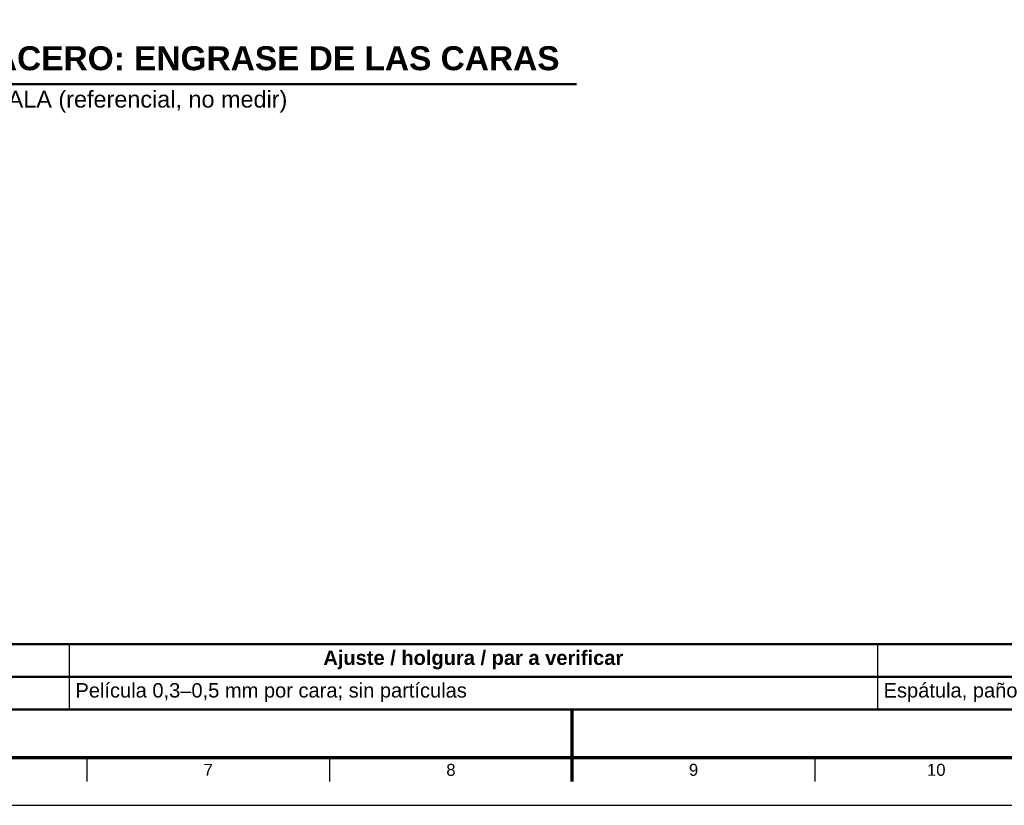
# Model space of a CAD drawing. Header units: millimetres. Extents: x 0 to 841, y 0 to 594.
# Tile 2 of 6: x 310 to 516, y 0 to 164. Entities that reach past the tile are written whole.
import ezdxf
from ezdxf.enums import TextEntityAlignment as Align

# ---------------------------------------------------------------- set-up
doc = ezdxf.new("R2010")
doc.units = ezdxf.units.MM
for name, color, linetype, lineweight in [('FINA', 7, 'CONTINUOUS', 25), ('MARCO', 7, 'CONTINUOUS', 70), ('TXT', 7, 'CONTINUOUS', 25), ('VIS', 7, 'CONTINUOUS', 50)]:
    doc.layers.add(name, color=color, linetype=linetype, lineweight=lineweight)
doc.styles.add('STD', font='LiberationSans-Regular.ttf')
doc.styles.add('STDB', font='LiberationSans-Bold.ttf')

msp = doc.modelspace()

# ---------------------------------------------------------------- linework, layer by layer
at = {"layer": 'FINA'}
for p, q in [((320.43, 33.6), (320.43, 20)), ((489.24, 33.6), (489.24, 20)), ((25, 26.8), (646, 26.8)), ((324.12, 10), (324.12, 5)), ((374.81, 10), (374.81, 5)), ((425.5, 10), (425.5, 5)), ((476.19, 10), (476.19, 5))]:
    msp.add_line(p, q, dxfattribs=at)
msp.add_lwpolyline([(0, 0), (841, 0), (841, 594), (0, 594)], close=True, dxfattribs=at)
at = {"layer": 'MARCO'}
msp.add_line((425.5, 5), (425.5, 20), dxfattribs=at)
msp.add_lwpolyline([(20, 10), (831, 10), (831, 584), (20, 584)], close=True, dxfattribs=at)
at = {"layer": 'VIS'}
for p, q in [((227.6, 150.54), (426.4, 150.54)), ((25, 20), (646, 20))]:
    msp.add_line(p, q, dxfattribs=at)
msp.add_lwpolyline([(25, 26.8), (646, 26.8), (646, 33.6), (25, 33.6)], close=True, dxfattribs=at)

# ---------------------------------------------------------------- texts
at = {"layer": 'TXT', "style": 'STDB'}
msp.add_text('4. INTERFAZ ACERO–ACERO: ENGRASE DE LAS CARAS', height=5, dxfattribs=at).set_placement((327, 151.94), align=Align.BOTTOM_CENTER)
at = {"layer": 'TXT', "style": 'STD'}
msp.add_text('SIN ESCALA (referencial, no medir)', height=3.5, dxfattribs=at).set_placement((327, 149.14), align=Align.TOP_CENTER)
at = {"layer": 'TXT'}
for s, height, style, p in [('Ajuste / holgura / par a verificar', 3, 'STDB', (404.83, 30.8)), ('7', 2.5, 'STD', (349.47, 7.4)), ('8', 2.5, 'STD', (400.16, 7.4)), ('9', 2.5, 'STD', (450.84, 7.4)), ('10', 2.5, 'STD', (501.53, 7.4))]:
    msp.add_text(s, height=height, dxfattribs=dict(at, style=style)).set_placement(p, align=Align.MIDDLE_CENTER)
at = {"layer": 'TXT', "style": 'STD'}
for s, p in [('Película 0,3–0,5 mm por cara; sin partículas', (321.73, 24)), ('Espátula, paño', (490.54, 24))]:
    msp.add_text(s, height=3, dxfattribs=at).set_placement(p, align=Align.MIDDLE_LEFT)

doc.saveas('drawing.dxf')
